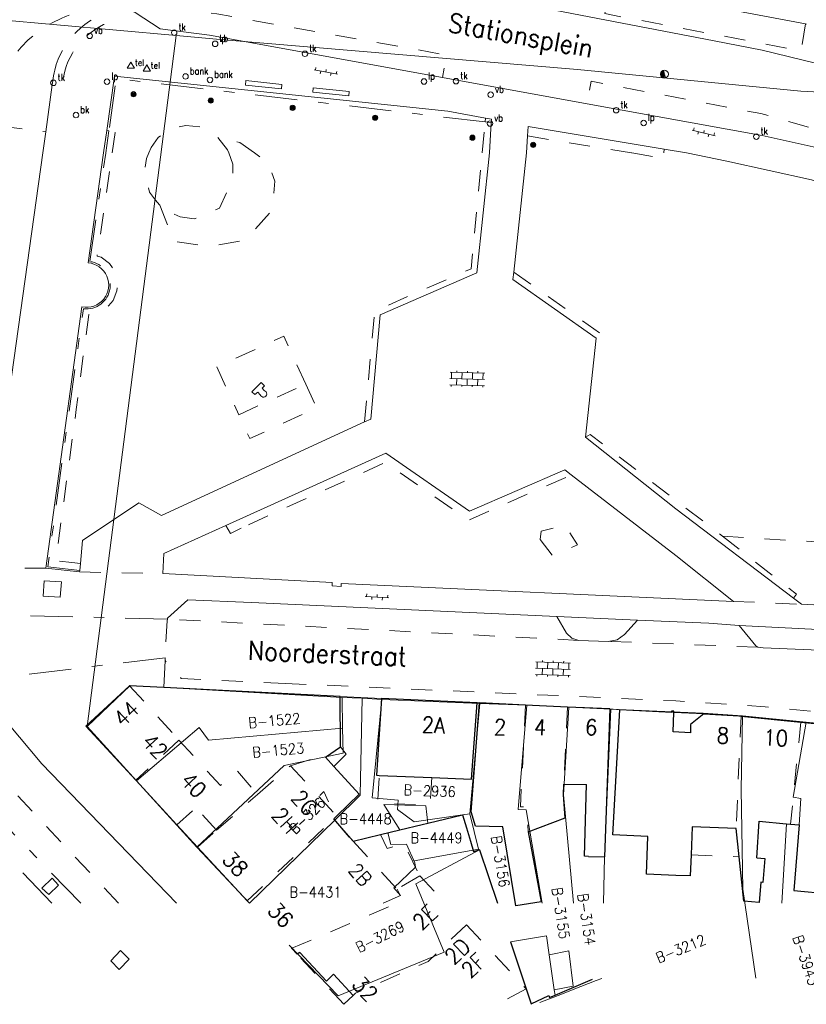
# Model space of a CAD drawing. Header units: metres. Extents: x 132072 to 132715, y 517419 to 517799.
# Tile 15 of 29: x 132438 to 132512, y 517419 to 517513. Entities that reach past the tile are written whole.
import ezdxf
from ezdxf.enums import TextEntityAlignment as Align
from ezdxf.lldxf.tags import DXFTag

# ---------------------------------------------------------------- set-up
doc = ezdxf.new("R2010")
doc.units = ezdxf.units.M
doc.header["$MEASUREMENT"] = 0
doc.linetypes.add('NLCS-HIDDEN', pattern=[4, 2, -2])
doc.linetypes.add('XX-HART', pattern=[13, 4, -2, 1, -2, 4])
for name, color, linetype, lineweight in [('GBKN HEK', 252, 'XX-HART', 13), ('GBKN HOOFDGEBOUW', 250, 'Continuous', 25), ('GBKN HOOFDGEBOUW OVERBOUWD', 250, 'Continuous', 25), ('GBKN HUISNUMMER', 252, 'Continuous', 13), ('GBKN HUISNUMMER 1E VERD', 252, 'Continuous', 13), ('GBKN HUISNUMMER 1E VERD GEEN BGT', 252, 'Continuous', 13), ('GBKN HUISNUMMER 2E VERD GEEN BGT', 252, 'Continuous', 13), ('GBKN HUISNUMMER BEGANE GROND GEEN BGT', 252, 'Continuous', 13), ('GBKN KANT FUNCTIEVERSCHIL WEG', 252, 'NLCS-HIDDEN', 13), ('GBKN KANT GESLOTEN VERHARDING EIGEN TERREIN', 252, 'Continuous', 13), ('GBKN KANT OP  OF INRIT', 252, 'NLCS-HIDDEN', 13), ('GBKN KANT OPEN VERHARDING', 252, 'Continuous', 13), ('GBKN KANT OPEN VERHARDING WEG', 252, 'NLCS-HIDDEN', 13), ('GBKN KANT WEGVAK FUNCTIEVERSCHIL', 252, 'NLCS-HIDDEN', 13), ('GBKN KANT WEGVAK HULPLIJN', 252, 'XX-HART', 13), ('GBKN KANT WEGVAK OPEN VERHARDING', 252, 'Continuous', 13), ('GBKN KUNSTWERK DROOG', 252, 'Continuous', 13), ('GBKN LUIFEL', 252, 'NLCS-HIDDEN', 13), ('GBKN OVERBOUW', 252, 'NLCS-HIDDEN', 13), ('GBKN SCHUUR', 252, 'Continuous', 13), ('GBKN STRAATNAAM', 252, 'Continuous', 13), ('GBKN TUSSENMUUR', 252, 'NLCS-HIDDEN', 13), ('GBKN VERHARDINGSSYMBOOL', 252, 'Continuous', 13), ('GBKN VLAKAFSLUITING BEHEER GROEN', 252, 'NLCS-HIDDEN', 13), ('GBKN VLAKAFSLUITING BEHEER WEGEN', 252, 'NLCS-HIDDEN', 13), ('KADASTER PERCEELNUMMER', 32, 'Continuous', 13), ('KADASTER PERCEELSGRENS', 32, 'KG-KADASTRAAL', 13), ('THEMA BOOM', 252, 'Continuous', 13), ('THEMA BRANDKRAAN', 252, 'Continuous', 13), ('THEMA LICHTMAST', 252, 'Continuous', 13), ('THEMA RIOOL', 252, 'Continuous', 13), ('THEMA STRAATMEUBILAIR', 252, 'Continuous', 13), ('THEMA TEKST BOOMDIAMETER', 252, 'Continuous', 13), ('WOZ TUSSENMUUR VERDIEPING0', 252, 'NLCS-HIDDEN', 13), ('WOZ TUSSENMUUR VERDIEPING1', 252, 'NLCS-HIDDEN', 13), ('WOZ TUSSENMUUR VERDIEPING12', 252, 'NLCS-HIDDEN', 13), ('WOZ TUSSENMUUR VERDIEPING2', 252, 'NLCS-HIDDEN', 13)]:
    doc.layers.add(name, color=color, linetype=linetype, lineweight=lineweight)
doc.styles.add('Style-STANDARD', font='STANDARD.shx')
tags = doc.linetypes.add('KG-KADASTRAAL', pattern='A,5.5,-2,["K",Standard,S=1.8,R=0,X=0,Y=-0.9],-2,5.5,-2,[5,NLCS.SHX,S=0.75,R=0,X=0,Y=0],-2', length=19).pattern_tags.tags
tags[6] = DXFTag(74, 10)

# ---------------------------------------------------------------- blocks, each defined once
blk = doc.blocks.new('OV6')
at = {"layer": 'GBKN VERHARDINGSSYMBOOL'}
for p, q in [((0, 0), (0.045, 0)), ((0.0025, 0), (0.0025, 0.005)), ((0.0225, 0), (0.0225, 0.005)), ((0.0325, 0), (0.0325, -0.005)), ((0.0425, 0), (0.0425, 0.005)), ((0.0125, 0), (0.0125, -0.005))]:
    blk.add_line(p, q, dxfattribs=at)
blk = doc.blocks.new('OV4')
at = {"layer": 'GBKN VERHARDINGSSYMBOOL'}
for p, q in [((0, 0.012), (0.066, 0.012)), ((0, 0), (0.066, 0)), ((0.003, 0.012), (0.003, 0)), ((0.013, 0.015), (0.013, 0.012)), ((0.013, 0), (0.013, -0.012)), ((0.023, 0.012), (0.023, 0)), ((0.033, 0.015), (0.033, 0.012)), ((0.033, 0), (0.033, -0.012)), ((0.043, 0.012), (0.043, 0)), ((0.053, 0.015), (0.053, 0.012)), ((0.053, 0), (0.053, -0.012)), ((0.063, 0.012), (0.063, 0)), ((0, -0.012), (0.066, -0.012)), ((0.003, -0.012), (0.003, -0.015)), ((0.023, -0.012), (0.023, -0.015)), ((0.043, -0.012), (0.043, -0.015)), ((0.063, -0.012), (0.063, -0.015))]:
    blk.add_line(p, q, dxfattribs=at)
blk = doc.blocks.new('vbord')
at = {"layer": 'THEMA STRAATMEUBILAIR'}
blk.add_circle((0, 0), 0.0262, dxfattribs=at)
at = {"layer": 'THEMA STRAATMEUBILAIR', "style": 'Style-STANDARD', "width": 0.9}
blk.add_text('vb', height=0.0675, dxfattribs=at).set_placement((0.0413, 0.0187))
blk = doc.blocks.new('lp')
at = {"layer": 'THEMA LICHTMAST'}
blk.add_circle((0, 0), 0.0262, dxfattribs=at)
at = {"layer": 'THEMA LICHTMAST', "style": 'Style-STANDARD', "width": 0.899999}
blk.add_text('lp', height=0.0675, dxfattribs=at).set_placement((0.0412, 0.0188))
blk = doc.blocks.new('boom')
at = {"layer": 'THEMA BOOM'}
for radius in [0.0243, 0.0172, 0.0112, 0.00446]:
    blk.add_circle((0, 0), radius, dxfattribs=at)
blk = doc.blocks.new('tkolk')
at = {"layer": 'THEMA RIOOL'}
blk.add_circle((0, 0), 0.0262, dxfattribs=at)
at = {"layer": 'THEMA RIOOL', "style": 'Style-STANDARD', "width": 0.9}
blk.add_text('tk', height=0.0675, dxfattribs=at).set_placement((0.0413, 0.0187))
blk = doc.blocks.new('telcel')
at = {"layer": 'THEMA STRAATMEUBILAIR'}
for p, q in [((-0.0347, -0.0207), (0, 0.0376)), ((0.0347, -0.0207), (-0.0347, -0.0207))]:
    blk.add_line(p, q, dxfattribs=at)
at = {"layer": 'THEMA STRAATMEUBILAIR', "flags": 128}
blk.add_lwpolyline([(0.0347, -0.0207), (0, 0.0376)], dxfattribs=at)
at = {"layer": 'THEMA STRAATMEUBILAIR', "style": 'Style-STANDARD'}
blk.add_text('tel', height=0.06, dxfattribs=at).set_placement((0.0824, 0.0626), align=Align.TOP_CENTER)
blk = doc.blocks.new('bank')
at = {"layer": 'THEMA STRAATMEUBILAIR'}
blk.add_circle((0, 0), 0.0262, dxfattribs=at)
at = {"layer": 'THEMA STRAATMEUBILAIR', "style": 'Style-STANDARD', "width": 0.9}
blk.add_text('bank', height=0.0675, dxfattribs=at).set_placement((0.0413, 0.0187))
blk = doc.blocks.new('dwa')
at = {"layer": 'THEMA RIOOL'}
for p, q in [((-0.035, 0.0138), (-0.0232, -0.0296)), ((-0.0296, 0.023), (-0.0141, -0.0348)), ((-0.0236, 0.0292), (-0.0056, -0.0371)), ((-0.0169, 0.0336), (0.0022, -0.0374)), ((-0.0099, 0.0361), (0.0097, -0.0361))]:
    blk.add_line(p, q, dxfattribs=at)
blk.add_circle((0, 0), 0.0375, dxfattribs=at)
blk = doc.blocks.new('brand')
at = {"layer": 'THEMA BRANDKRAAN'}
blk.add_circle((0, 0), 0.0262, dxfattribs=at)
at = {"layer": 'THEMA BRANDKRAAN', "style": 'Style-STANDARD', "width": 0.899999}
blk.add_text('bk', height=0.0675, dxfattribs=at).set_placement((0.0413, 0.0187))

msp = doc.modelspace()

# ---------------------------------------------------------------- linework, layer by layer
at = {"layer": 'GBKN HEK', "flags": 128}
for points in [[(132481.901, 517502.948), (132446.849, 517507.07), (132446.139, 517502.088)], [(132482.475, 517502.881), (132481.901, 517502.948)], [(132445.842, 517500), (132446.139, 517502.088)], [(132444.327, 517489.683), (132445.838, 517499.972), (132445.842, 517500)], [(132443.374, 517460.32), (132440.325, 517460.659), (132443.712, 517485.196)], [(132440.723, 517428.676), (132413.616, 517456.935), (132410.507, 517457.367)], [(132443.459, 517428.676), (132430.546, 517442.071)]]:
    msp.add_lwpolyline(points, dxfattribs=at)
at = {"layer": 'GBKN HEK'}
msp.add_arc((132444.01, 517487.441), 2.264, 262.4502, 81.94084, dxfattribs=at)
at = {"layer": 'GBKN HOOFDGEBOUW', "flags": 128}
for points in [[(132448.101, 517449.356), (132443.954, 517445.521)], [(132451.35, 517449.19), (132448.101, 517449.356)], [(132468.126, 517448.331), (132451.35, 517449.19)], [(132468.142, 517443.537), (132468.126, 517448.331)], [(132472.04, 517448.148), (132471.574, 517440.842), (132471.827, 517440.831)], [(132481.143, 517447.747), (132472.04, 517448.148)], [(132476.825, 517440.624), (132480.612, 517440.467), (132481.143, 517447.747)], [(132485.995, 517435.463), (132487.218, 517428.818), (132484.809, 517428.434), (132483.582, 517435.949), (132480.984, 517436.016), (132480.568, 517437.366), (132481.351, 517447.738)], [(132485.733, 517447.521), (132481.351, 517447.738)], [(132489.72, 517447.329), (132485.733, 517447.521)], [(132493.75, 517447.153), (132489.72, 517447.329)], [(132493.75, 517447.153), (132493.226, 517433.103)], [(132500, 517431.332), (132497.24, 517431.446), (132497.347, 517435.024), (132494.022, 517435.183), (132494.683, 517447.075)], [(132499.836, 517446.925), (132499.614, 517446.937), (132499.618, 517446.826), (132494.683, 517447.075)], [(132502.676, 517446.677), (132501.397, 517445.665), (132501.393, 517444.891), (132499.77, 517444.99), (132499.83, 517446.816)], [(132499.83, 517446.816), (132499.836, 517446.925)], [(132502.676, 517446.677), (132505.987, 517446.5)], [(132505.987, 517446.5), (132506.206, 517446.478)], [(132506.206, 517446.478), (132511.895, 517445.909)], [(132448.7, 517440.372), (132443.954, 517445.521)], [(132511.895, 517445.909), (132517.762, 517445.322)], [(132466.72, 517442.562), (132468.142, 517443.537)], [(132466.72, 517442.562), (132467.515, 517441.695)], [(132467.515, 517441.695), (132469.923, 517439.067)], [(132471.827, 517440.831), (132476.825, 517440.624)], [(132452.594, 517436.146), (132448.7, 517440.372)], [(132489.492, 517436.817), (132489.352, 517439.001), (132489.358, 517440.008)], [(132489.358, 517440.008), (132491.534, 517439.96)], [(132491.724, 517433.132), (132491.324, 517433.151), (132491.534, 517439.96)], [(132467.801, 517436.992), (132469.923, 517439.067)], [(132467.502, 517436.699), (132467.801, 517436.992)], [(132476.435, 517436.288), (132479.751, 517437.087), (132480.123, 517435.839)], [(132485.995, 517435.463), (132489.492, 517436.817)], [(132454.551, 517434.023), (132452.594, 517436.146)], [(132469.004, 517434.979), (132467.502, 517436.699)], [(132473.786, 517435.649), (132475.893, 517436.157)], [(132475.893, 517436.157), (132476.435, 517436.288)], [(132480.123, 517435.839), (132480.495, 517434.592)], [(132501.566, 517435.937), (132501.463, 517433.272)], [(132505.743, 517435.786), (132501.566, 517435.937)], [(132507.711, 517433.002), (132507.92, 517436.47), (132510.495, 517436.235)], [(132510.495, 517436.235), (132510.917, 517436.197)], [(132510.917, 517436.197), (132511.728, 517436.123), (132511.22, 517429.904), (132514.612, 517429.589), (132514.539, 517428.676)], [(132469.004, 517434.979), (132469.352, 517434.581)], [(132469.352, 517434.581), (132471.947, 517435.206)], [(132471.947, 517435.206), (132473.786, 517435.649)], [(132506.029, 517433.108), (132505.743, 517435.786)], [(132459.295, 517428.909), (132459.29, 517428.914), (132454.551, 517434.023)], [(132480.495, 517434.592), (132480.792, 517433.596)], [(132480.792, 517433.596), (132481.356, 517433.763), (132483.062, 517428.676)], [(132491.724, 517433.132), (132493.226, 517433.103)], [(132501.463, 517433.272), (132501.386, 517431.275), (132500, 517431.332)], [(132508.078, 517430.671), (132507.945, 517428.764), (132506.481, 517428.866), (132506.029, 517433.108)], [(132507.711, 517433.002), (132508.473, 517432.935)], [(132508.473, 517432.935), (132508.273, 517430.654)], [(132508.273, 517430.654), (132508.078, 517430.671)], [(132459.513, 517428.676), (132459.295, 517428.909)], [(132484.294, 517425.001), (132485.791, 517420.538)], [(132464.043, 517423.844), (132463.52, 517424.397), (132463.519, 517424.398)], [(132488.535, 517419.957), (132492.103, 517421.467)], [(132485.791, 517420.538), (132486.263, 517419.129)], [(132486.263, 517419.129), (132487.939, 517419.922)], [(132487.939, 517419.922), (132488.014, 517419.737)], [(132488.014, 517419.737), (132488.535, 517419.957)]]:
    msp.add_lwpolyline(points, dxfattribs=at)
at = {"layer": 'GBKN HOOFDGEBOUW OVERBOUWD', "flags": 128}
msp.add_lwpolyline([(132469.354, 517419.905), (132467.473, 517421.929), (132466.807, 517421.269), (132464.279, 517423.997), (132464.043, 517423.844)], dxfattribs=at)
at = {"layer": 'GBKN KANT FUNCTIEVERSCHIL WEG', "flags": 128}
for points in [[(132512.349, 517512.265), (132511.897, 517509.705), (132493.27, 517513.239), (132493.725, 517515.798)], [(132447.923, 517513.651), (132449.984, 517513.958), (132456.408, 517513.212), (132478.223, 517509.311), (132477.83, 517507.182)], [(132520.24, 517500), (132515.657, 517501.61), (132508.091, 517503.741), (132491.958, 517506.816), (132491.598, 517504.675)], [(132451.68, 517455.515), (132451.478, 517452.018)], [(132451.68, 517455.515), (132451.695, 517455.686)]]:
    msp.add_lwpolyline(points, dxfattribs=at)
at = {"layer": 'GBKN KANT FUNCTIEVERSCHIL WEG'}
msp.add_arc((132446.096, 517502.562), 11.177, 89.07029, 167.30394, dxfattribs=at)
at = {"layer": 'GBKN KANT GESLOTEN VERHARDING EIGEN TERREIN', "flags": 128}
for points in [[(132460.908, 517477.407), (132460.693, 517477.646), (132460.923, 517477.876), (132460.623, 517478.196), (132459.73, 517477.298), (132460.02, 517477.029), (132460.281, 517477.252), (132460.529, 517477.003)], [(132439.9, 517457.865), (132439.993, 517459.316), (132441.621, 517459.225), (132441.514, 517457.786), (132439.9, 517457.865)], [(132439.772, 517430.13), (132440.43, 517429.514), (132441.357, 517430.388), (132440.748, 517431.068), (132439.772, 517430.13)], [(132446.316, 517423.213), (132447.103, 517422.385), (132448.078, 517423.36), (132447.255, 517424.188), (132446.316, 517423.213)]]:
    msp.add_lwpolyline(points, dxfattribs=at)
at = {"layer": 'GBKN KANT GESLOTEN VERHARDING EIGEN TERREIN'}
msp.add_arc((132460.824, 517477.106), 0.312, 199.3056, 74.35189, dxfattribs=at)
at = {"layer": 'GBKN KANT OP  OF INRIT', "flags": 128}
msp.add_lwpolyline([(132441.818, 517507.206), (132441.878, 517507.495), (132441.95, 517507.781)], dxfattribs=at)
at = {"layer": 'GBKN KANT OP  OF INRIT', "extrusion": (0, 0, -1)}
msp.add_arc((-132448.627, 517505.95), 6.924, 15.33238, 75.92044, dxfattribs=at)
at = {"layer": 'GBKN KANT OPEN VERHARDING', "flags": 128}
for points in [[(132446.676, 517507.292), (132445.943, 517502.136)], [(132481.936, 517503.306), (132478.361, 517503.957), (132446.676, 517507.292)], [(132482.494, 517503.204), (132481.936, 517503.306)], [(132482.475, 517502.881), (132482.494, 517503.204)], [(132482.303, 517500), (132482.475, 517502.881)], [(132485.988, 517502.498), (132485.926, 517501.614)], [(132498.903, 517500.352), (132485.988, 517502.498)], [(132445.943, 517502.136), (132445.64, 517500)], [(132485.926, 517501.614), (132485.813, 517500)], [(132444.156, 517489.55), (132445.64, 517500)], [(132482.303, 517499.999), (132481.096, 517488.616), (132471.928, 517484.597), (132471.037, 517474.709)], [(132482.303, 517499.999), (132482.303, 517500)], [(132485.813, 517499.999), (132484.605, 517488.675)], [(132485.813, 517500), (132485.813, 517499.999)], [(132501.019, 517500), (132498.903, 517500.352)], [(132524.716, 517493.886), (132512.905, 517497.434), (132504.848, 517499.231), (132501.019, 517500)], [(132484.605, 517488.675), (132484.532, 517487.986), (132492.448, 517482.398)], [(132440.155, 517460.527), (132443.584, 517485.37)], [(132492.448, 517482.398), (132491.444, 517472.97)], [(132470.444, 517474.435), (132451.144, 517465.54), (132448.983, 517466.736), (132443.631, 517463.153), (132443.435, 517460.992)], [(132471.037, 517474.709), (132470.444, 517474.435)], [(132491.444, 517472.97), (132500, 517466.16), (132511.199, 517457.678)], [(132457.267, 517464.593), (132472.462, 517471.45), (132480.402, 517465.939), (132489.458, 517469.869), (132490.074, 517469.394)], [(132490.074, 517469.394), (132500, 517461.738), (132505.497, 517457.378)], [(132451.268, 517460.012), (132451.356, 517461.926), (132457.267, 517464.593)], [(132443.36, 517460.171), (132440.155, 517460.527)], [(132443.374, 517460.32), (132443.36, 517460.171)], [(132443.435, 517460.992), (132443.374, 517460.32)], [(132505.497, 517457.378), (132468.219, 517459.08), (132468.21, 517458.792), (132467.371, 517458.856), (132467.354, 517459.156), (132451.268, 517460.012)], [(132459.701, 517457.256), (132453.657, 517457.529), (132451.702, 517455.771), (132451.695, 517455.686)], [(132511.199, 517457.678), (132511.954, 517457.106)], [(132459.701, 517457.256), (132488.701, 517455.93)], [(132530.575, 517455.92), (132529.302, 517456.035), (132522.965, 517456.514), (132511.954, 517457.106)], [(132488.701, 517455.93), (132496.373, 517455.604)], [(132488.701, 517455.93), (132489.634, 517454.348), (132490.126, 517453.865), (132490.787, 517453.669)], [(132493.595, 517453.577), (132494.432, 517453.732), (132495.126, 517454.226), (132496.373, 517455.604)], [(132496.373, 517455.604), (132503.164, 517455.306), (132506.021, 517455.083)], [(132506.021, 517455.083), (132522.239, 517454.256)], [(132506.021, 517455.083), (132507.618, 517453.14), (132507.795, 517453.015)], [(132451.481, 517451.764), (132451.478, 517452.018)]]:
    msp.add_lwpolyline(points, dxfattribs=at)
at = {"layer": 'GBKN KANT OPEN VERHARDING'}
msp.add_arc((132444.009, 517487.441), 2.114, 258.39213, 86.02371, dxfattribs=at)
at = {"layer": 'GBKN KANT OPEN VERHARDING WEG', "flags": 128}
for points in [[(132462.875, 517449.576), (132453.02, 517450.048), (132451.481, 517451.764)], [(132462.875, 517449.576), (132500, 517447.916), (132508.511, 517447.361), (132523.557, 517445.892)]]:
    msp.add_lwpolyline(points, dxfattribs=at)
at = {"layer": 'GBKN KANT WEGVAK FUNCTIEVERSCHIL', "flags": 128}
for points in [[(132440.87, 517507.319), (132440.926, 517507.6), (132440.992, 517507.879)], [(132490.787, 517453.669), (132451.695, 517455.686)], [(132507.795, 517453.015), (132493.595, 517453.577)], [(132447.048, 517428.676), (132435.068, 517441.468), (132434.215, 517442.343), (132432.551, 517444.209)]]:
    msp.add_lwpolyline(points, dxfattribs=at)
at = {"layer": 'GBKN KANT WEGVAK FUNCTIEVERSCHIL', "extrusion": (0, 0, -1)}
msp.add_arc((-132448.667, 517505.912), 7.923, 14.374, 75.67614, dxfattribs=at)
at = {"layer": 'GBKN KANT WEGVAK HULPLIJN', "flags": 128}
for points in [[(132451.695, 517455.686), (132430.397, 517456.226)], [(132451.478, 517452.018), (132433.516, 517449.866)], [(132451.35, 517449.19), (132451.481, 517451.764)]]:
    msp.add_lwpolyline(points, dxfattribs=at)
at = {"layer": 'GBKN KANT WEGVAK OPEN VERHARDING', "flags": 128}
for points in [[(132512.349, 517512.265), (132493.725, 517515.798)], [(132447.923, 517513.651), (132448.632, 517513.347), (132451.007, 517511.785), (132455.715, 517511.208), (132477.83, 517507.182)], [(132512.436, 517512.25), (132512.349, 517512.265)], [(132440.137, 517501.999), (132440.765, 517506.478), (132440.807, 517506.9), (132440.87, 517507.319)], [(132477.83, 517507.182), (132491.598, 517504.675)], [(132491.598, 517504.675), (132508.204, 517501.651), (132515.621, 517500)], [(132439.857, 517500), (132440.137, 517501.999)], [(132436.682, 517477.352), (132439.857, 517500)], [(132490.787, 517453.669), (132493.595, 517453.577)], [(132520.176, 517452.54), (132518.182, 517452.55), (132508.302, 517452.958), (132507.795, 517453.015)], [(132433.516, 517449.866), (132436.507, 517445.818), (132439.774, 517441.946), (132452.564, 517428.676)], [(132468.126, 517448.331), (132472.04, 517448.148)], [(132481.143, 517447.747), (132481.351, 517447.738)], [(132493.75, 517447.153), (132494.683, 517447.075)], [(132502.676, 517446.677), (132499.83, 517446.816)]]:
    msp.add_lwpolyline(points, dxfattribs=at)
at = {"layer": 'GBKN KUNSTWERK DROOG', "flags": 128}
for points in [[(132459.107, 517506.456), (132459.151, 517506.874), (132462.572, 517506.514), (132462.528, 517506.096), (132459.107, 517506.456)], [(132465.521, 517505.781), (132465.565, 517506.198), (132468.986, 517505.838), (132468.942, 517505.421), (132465.521, 517505.781)]]:
    msp.add_lwpolyline(points, dxfattribs=at)
at = {"layer": 'GBKN LUIFEL', "flags": 128}
for points in [[(132476.825, 517440.624), (132476.655, 517438.001), (132471.658, 517438.212), (132471.827, 517440.831)], [(132501.463, 517433.272), (132506.029, 517433.108)]]:
    msp.add_lwpolyline(points, dxfattribs=at)
at = {"layer": 'GBKN OVERBOUW', "flags": 128}
msp.add_lwpolyline([(132468.473, 517419.077), (132464.043, 517423.844)], dxfattribs=at)
at = {"layer": 'GBKN SCHUUR', "flags": 128}
for points in [[(132468.142, 517443.537), (132468.684, 517442.843), (132467.515, 517441.695)], [(132476.244, 517437.938), (132472.275, 517438.068)], [(132472.275, 517438.068), (132473.786, 517435.649)], [(132476.435, 517436.288), (132476.244, 517437.938)], [(132484.294, 517425.001), (132487.727, 517425.586), (132487.984, 517423.795)], [(132487.984, 517423.795), (132489.856, 517424.157)], [(132487.984, 517423.795), (132488.462, 517420.461)], [(132490.253, 517420.806), (132489.856, 517424.157)], [(132488.462, 517420.461), (132490.253, 517420.806)], [(132488.462, 517420.461), (132488.535, 517419.957)]]:
    msp.add_lwpolyline(points, dxfattribs=at)
at = {"layer": 'GBKN TUSSENMUUR', "flags": 128}
for points in [[(132485.733, 517447.521), (132485.238, 517437.833), (132485.829, 517437.833), (132485.995, 517435.463)], [(132489.72, 517447.329), (132489.358, 517440.008)], [(132506.206, 517446.478), (132505.743, 517435.786)], [(132511.895, 517445.909), (132510.917, 517436.197)], [(132463.385, 517441.753), (132466.549, 517442.749), (132466.72, 517442.562)], [(132460.265, 517439.023), (132463.385, 517441.753)], [(132456.379, 517435.623), (132460.265, 517439.023)], [(132459.295, 517428.909), (132467.502, 517436.699)], [(132454.551, 517434.023), (132456.379, 517435.623)], [(132471.947, 517435.206), (132472.574, 517433.901), (132474.191, 517434.339), (132475.671, 517431.279)], [(132475.671, 517431.279), (132473.537, 517430.014)], [(132463.519, 517424.398), (132474.065, 517428.92), (132473.537, 517430.014)]]:
    msp.add_lwpolyline(points, dxfattribs=at)
at = {"layer": 'GBKN VLAKAFSLUITING BEHEER GROEN', "flags": 128}
for points in [[(132481.901, 517502.948), (132481.936, 517503.306)], [(132449.927, 517500), (132450.147, 517500.524), (132450.809, 517501.463), (132451.903, 517502.261), (132453.451, 517502.617), (132454.998, 517502.47), (132456.496, 517501.469)], [(132481.617, 517500), (132481.901, 517502.948)], [(132445.943, 517502.136), (132446.139, 517502.088)], [(132446.459, 517500), (132446.744, 517501.94), (132446.139, 517502.088)], [(132459.98, 517500), (132458.587, 517500.991), (132456.496, 517501.469)], [(132456.496, 517501.469), (132457.422, 517500.303), (132457.534, 517500)], [(132485.926, 517501.614), (132495.822, 517500)], [(132443.435, 517460.992), (132442.614, 517461.064), (132441.09, 517461.248), (132443.036, 517475.6), (132444.226, 517484.638), (132444.912, 517484.719), (132445.573, 517485.122), (132446.112, 517485.468), (132446.561, 517485.98), (132446.892, 517486.898), (132446.952, 517487.438), (132446.944, 517487.784), (132446.832, 517488.259), (132446.596, 517488.947), (132446.191, 517489.477), (132445.396, 517490.105), (132445.022, 517490.202), (132446.459, 517500)], [(132450.97, 517495.044), (132450.941, 517495.064), (132450.565, 517495.503), (132450.012, 517496.277), (132449.594, 517497.7), (132449.582, 517498.537), (132449.708, 517499.478), (132449.927, 517500)], [(132450.97, 517495.044), (132452.315, 517491.607), (132455.72, 517491.099), (132459.065, 517491.726), (132461.664, 517494.535), (132461.903, 517497.315), (132461.276, 517499.078), (132459.98, 517500)], [(132457.534, 517500), (132457.93, 517498.929), (132457.9, 517497.494), (132456.646, 517494.745), (132454.258, 517493.729)], [(132470.444, 517474.435), (132471.391, 517484.967), (132480.558, 517488.993), (132481.617, 517500)], [(132495.822, 517500), (132498.826, 517499.51), (132498.871, 517500)], [(132498.871, 517500), (132498.903, 517500.352)], [(132454.258, 517493.729), (132452.907, 517493.913), (132452.029, 517494.31), (132450.97, 517495.044)], [(132484.605, 517488.675), (132492.811, 517482.873), (132492.448, 517482.398)], [(132464.842, 517478.037), (132462.757, 517482.582), (132456.394, 517479.663), (132458.479, 517475.118)], [(132464.842, 517478.037), (132465.884, 517475.765), (132459.521, 517472.846), (132458.479, 517475.118)], [(132458.479, 517475.118), (132464.842, 517478.037)], [(132491.444, 517472.97), (132491.879, 517473.252), (132504.45, 517463.578)], [(132459.416, 517464.664), (132472.392, 517470.576), (132480.297, 517465.086), (132490.074, 517469.394)], [(132457.267, 517464.593), (132457.682, 517463.838), (132459.416, 517464.664)], [(132487.13, 517463.255), (132487.202, 517464.047), (132489.458, 517464.623), (132490.682, 517462.75), (132488.258, 517461.742), (132487.13, 517463.255)], [(132504.45, 517463.578), (132525.312, 517462.296), (132527.424, 517461.195), (132529.743, 517458.552), (132530.575, 517455.92)], [(132504.45, 517463.578), (132511.474, 517458.072), (132511.199, 517457.678)]]:
    msp.add_lwpolyline(points, dxfattribs=at)
at = {"layer": 'GBKN VLAKAFSLUITING BEHEER WEGEN', "flags": 128}
for points in [[(132435.901, 517502.533), (132440.137, 517501.999)], [(132440.155, 517460.527), (132428.975, 517460.527)], [(132443.36, 517460.171), (132451.268, 517460.012)], [(132505.497, 517457.378), (132511.954, 517457.106)]]:
    msp.add_lwpolyline(points, dxfattribs=at)
at = {"layer": 'KADASTER PERCEELSGRENS', "flags": 128}
for points in [[(132292.298, 517543.858), (132304.358, 517540.518), (132323.246, 517538.569), (132322.93, 517536.453), (132355.226, 517532.015), (132387.036, 517527.745), (132424.814, 517522.461), (132456.801, 517519.697), (132503.668, 517510.649), (132508.228, 517509.775), (132527.581, 517505.04)], [(132267.995, 517535.316), (132303.058, 517530.228), (132334.271, 517525.804), (132363.228, 517521.827), (132391.241, 517518.061), (132414.119, 517515.102), (132435.497, 517512.682), (132452.518, 517511.168)], [(132452.518, 517511.168), (132444.084, 517445.498)], [(132452.518, 517511.168), (132456.718, 517510.795), (132490.668, 517507.922), (132511.904, 517505.877), (132527.581, 517505.04)], [(132448.171, 517449.369), (132444.084, 517445.498)], [(132468.292, 517448.236), (132448.171, 517449.369)], [(132470.206, 517448.161), (132468.292, 517448.236)], [(132468.347, 517445.337), (132468.292, 517448.236)], [(132470.206, 517448.161), (132470.024, 517438.957)], [(132472.085, 517448.063), (132470.206, 517448.161)], [(132479.75, 517437.092), (132475.139, 517436.418), (132473.563, 517437.586), (132473.642, 517438.483), (132471.163, 517438.708), (132472.085, 517448.063)], [(132481.384, 517447.661), (132472.085, 517448.063)], [(132480.442, 517437.193), (132481.384, 517447.661)], [(132485.86, 517447.51), (132481.384, 517447.661)], [(132485.796, 517437.561), (132485.046, 517437.578), (132485.86, 517447.51)], [(132489.855, 517447.314), (132485.86, 517447.51)], [(132490.277, 517428.676), (132489.352, 517439.001), (132489.855, 517447.314)], [(132493.85, 517447.118), (132489.855, 517447.314)], [(132493.226, 517433.103), (132493.85, 517447.118)], [(132502.615, 517446.766), (132493.85, 517447.118)], [(132506.332, 517446.493), (132502.615, 517446.766)], [(132506.332, 517446.493), (132506.215, 517439.489), (132506.369, 517430.019), (132507.605, 517421.559)], [(132512.384, 517445.908), (132506.332, 517446.493)], [(132444.084, 517445.498), (132448.779, 517440.306)], [(132454.707, 517445.375), (132448.779, 517440.306)], [(132455.617, 517444.183), (132454.707, 517445.375)], [(132468.347, 517445.337), (132455.617, 517444.183)], [(132468.391, 517442.948), (132468.347, 517445.337)], [(132510.097, 517428.676), (132510.533, 517436.232), (132511.728, 517436.123), (132511.898, 517438.627), (132511.175, 517438.757), (132512.384, 517445.908)], [(132517.971, 517445.358), (132512.384, 517445.908)], [(132462.805, 517441.763), (132468.391, 517442.948)], [(132454.505, 517434.002), (132462.805, 517441.763)], [(132448.779, 517440.306), (132454.505, 517434.002)], [(132470.024, 517438.957), (132467.597, 517436.589)], [(132479.75, 517437.092), (132472.638, 517435.373)], [(132480.442, 517437.193), (132479.75, 517437.092)], [(132481.268, 517433.823), (132480.442, 517437.193)], [(132487.319, 517428.676), (132485.796, 517437.561)], [(132467.597, 517436.589), (132459.498, 517428.685)], [(132467.597, 517436.589), (132469.352, 517434.581), (132472.638, 517435.373)], [(132475.2, 517432.514), (132474.417, 517434.308), (132472.944, 517434.277), (132472.638, 517435.373)], [(132454.505, 517434.002), (132459.498, 517428.685)], [(132481.356, 517433.763), (132475.319, 517430.527), (132477.986, 517424.036), (132467.916, 517419.88)], [(132481.268, 517433.823), (132475.154, 517432.728), (132475.2, 517432.514)], [(132481.356, 517433.763), (132481.268, 517433.823)], [(132483.062, 517428.676), (132481.356, 517433.763)], [(132493.129, 517428.676), (132493.226, 517433.103)], [(132475.2, 517432.514), (132475.286, 517432.118), (132473.212, 517430.161)], [(132473.861, 517429.42), (132472.196, 517428.676)], [(132473.212, 517430.161), (132473.861, 517429.42)], [(132459.498, 517428.685), (132459.506, 517428.676)], [(132463.255, 517424.683), (132467.916, 517419.88)], [(132492.449, 517421.329), (132490.986, 517420.762)], [(132492.972, 517421.531), (132492.449, 517421.329)], [(132488.82, 517419.925), (132487.098, 517419.252)], [(132490.986, 517420.762), (132488.82, 517419.925)]]:
    msp.add_lwpolyline(points, dxfattribs=at)
at = {"layer": 'WOZ TUSSENMUUR VERDIEPING0', "flags": 128}
for points in [[(132452.594, 517436.146), (132454.423, 517437.746)], [(132456.379, 517435.623), (132454.423, 517437.746)]]:
    msp.add_lwpolyline(points, dxfattribs=at)
at = {"layer": 'WOZ TUSSENMUUR VERDIEPING1', "flags": 128}
for points in [[(132448.101, 517449.356), (132452.796, 517444.196)], [(132452.796, 517444.196), (132448.7, 517440.372)], [(132452.796, 517444.196), (132456.737, 517439.865), (132458.339, 517441.247), (132460.265, 517439.023)], [(132469.352, 517434.581), (132473.537, 517430.014)]]:
    msp.add_lwpolyline(points, dxfattribs=at)
at = {"layer": 'WOZ TUSSENMUUR VERDIEPING12', "flags": 128}
for points in [[(132463.385, 517441.753), (132467.801, 517436.992)], [(132475.671, 517431.279), (132478.166, 517428.676)], [(132480.12, 517426.639), (132485.791, 517420.538)], [(132485.791, 517420.538), (132483.1, 517419.092)]]:
    msp.add_lwpolyline(points, dxfattribs=at)
at = {"layer": 'WOZ TUSSENMUUR VERDIEPING2', "flags": 128}
for points in [[(132480.12, 517426.639), (132476.475, 517423.145), (132469.579, 517420.121), (132469.354, 517419.905)], [(132469.354, 517419.905), (132468.473, 517419.077)]]:
    msp.add_lwpolyline(points, dxfattribs=at)

# ---------------------------------------------------------------- block references
at = {"layer": 'GBKN VERHARDINGSSYMBOOL', "zscale": 10}
for name, p, xscale, yscale, rotation in [('OV6', (132465.65, 517507.886), 50, 50, 349.6900296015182), ('OV6', (132501.568, 517502.166), 50.00000000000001, 50.00000000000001, 346.2971100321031), ('OV4', (132478.54, 517478.568), 50.00000000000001, 50.00000000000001, 358.4533897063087), ('OV6', (132470.503, 517457.836), 50, 50, 356.845607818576), ('OV4', (132486.682, 517451.025), 49.99999999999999, 49.99999999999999, 358.1080345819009)]:
    msp.add_blockref(name, p, dxfattribs=dict(at, xscale=xscale, yscale=yscale, rotation=rotation))
at = {"layer": 'THEMA BOOM', "xscale": 10, "yscale": 10}
for p in [(132448.492, 517505.583), (132455.819, 517504.972), (132463.603, 517504.288), (132471.443, 517503.35), (132480.682, 517501.451), (132486.457, 517500.767)]:
    msp.add_blockref('boom', p, dxfattribs=at)
at = {"layer": 'THEMA BRANDKRAAN', "xscale": 10, "yscale": 10}
msp.add_blockref('brand', (132443.011, 517503.6), dxfattribs=at)
at = {"layer": 'THEMA LICHTMAST', "xscale": 10, "yscale": 10}
for p in [(132456.235, 517510.369), (132445.962, 517506.771), (132476.078, 517506.791), (132496.954, 517502.85)]:
    msp.add_blockref('lp', p, dxfattribs=at)
at = {"layer": 'THEMA RIOOL', "xscale": 10, "yscale": 10}
for name, p in [('tkolk', (132452.347, 517511.436)), ('tkolk', (132464.77, 517509.426)), ('tkolk', (132440.867, 517506.664)), ('tkolk', (132479.123, 517506.82)), ('dwa', (132498.925, 517507.485)), ('tkolk', (132494.34, 517504.062)), ('tkolk', (132507.658, 517501.551))]:
    msp.add_blockref(name, p, dxfattribs=at)
at = {"layer": 'THEMA STRAATMEUBILAIR', "xscale": 10, "yscale": 10}
for name, p in [('vbord', (132444.313, 517511.126)), ('vbord', (132456.235, 517510.369)), ('telcel', (132448.229, 517508.265)), ('telcel', (132449.731, 517507.992)), ('bank', (132453.424, 517507.271)), ('bank', (132455.745, 517506.941)), ('vbord', (132482.421, 517505.533)), ('vbord', (132482.35, 517502.793))]:
    msp.add_blockref(name, p, dxfattribs=at)

# ---------------------------------------------------------------- texts
at = {"layer": 'GBKN HUISNUMMER', "style": 'Style-STANDARD'}
for s, rotation, p in [('2A', 357.41686, (132476.994, 517445.627)), ('2', 357.41686, (132483.315, 517445.414)), ('4', 357.41686, (132487.122, 517445.413)), ('6', 357.41686, (132491.971, 517445.41)), ('8', 357.41686, (132504.487, 517444.624)), ('10', 357.41686, (132509.508, 517444.399)), ('38', 313.19654, (132458.146, 517432.411)), ('36', 313.19654, (132462.461, 517427.559)), ('32', 313.19654, (132470.48, 517420.538))]:
    msp.add_text(s, height=1.5, rotation=rotation, dxfattribs=at).set_placement(p, align=Align.MIDDLE_CENTER)
at = {"layer": 'GBKN HUISNUMMER 1E VERD', "style": 'Style-STANDARD'}
msp.add_text('2B', height=1.35, rotation=312.50549, dxfattribs=at).set_placement((132470.019, 517431.4), align=Align.MIDDLE_CENTER)
at = {"layer": 'GBKN HUISNUMMER 1E VERD GEEN BGT', "style": 'Style-STANDARD'}
for s, rotation, p in [('42', 313.19654, (132450.514, 517443.604)), ('40', 313.19654, (132454.19, 517439.909)), ('2G', 312.50004, (132464.717, 517438.227)), ('2D', 43.79011, (132479.262, 517424.116))]:
    msp.add_text(s, height=1.5, rotation=rotation, dxfattribs=at).set_placement(p, align=Align.MIDDLE_CENTER)
at = {"layer": 'GBKN HUISNUMMER 2E VERD GEEN BGT', "style": 'Style-STANDARD'}
for s, rotation, p in [('2H', 312.50004, (132462.876, 517436.556)), ('2E', 43.79011, (132476.176, 517427.362)), ('2F', 43.79011, (132480.781, 517422.771))]:
    msp.add_text(s, height=1.5, rotation=rotation, dxfattribs=at).set_placement(p, align=Align.MIDDLE_CENTER)
at = {"layer": 'GBKN HUISNUMMER BEGANE GROND GEEN BGT', "style": 'Style-STANDARD'}
msp.add_text('44', height=1.5, rotation=43.44198, dxfattribs=at).set_placement((132447.802, 517446.705), align=Align.MIDDLE_CENTER)
at = {"layer": 'GBKN STRAATNAAM', "style": 'Style-STANDARD'}
for s, rotation, p in [('Stationsplein', 349.59699, (132485.276, 517511.177)), ('Noorderstraat', 357.69133, (132466.892, 517452.429))]:
    msp.add_text(s, height=1.8, rotation=rotation, dxfattribs=at).set_placement(p, align=Align.MIDDLE_CENTER)
at = {"layer": 'KADASTER PERCEELNUMMER', "style": 'Style-STANDARD'}
for s, rotation, p in [('B-1522', 5.17954, (132461.873, 517446.048)), ('B-1523', 5.17954, (132462.236, 517443.234)), ('B-2936', 357.62795, (132476.625, 517439.37)), ('B-3267', 45.12043, (132465.267, 517437.272)), ('B-3156', 279.64267, (132483.339, 517432.662)), ('B-3155', 278.75458, (132489.076, 517427.75)), ('B-3154', 278.75458, (132491.532, 517427.165)), ('B-3269', 26.4019, (132471.905, 517425.499)), ('B-3212', 22.03023, (132500.481, 517424.358)), ('B-3943', 288.83864, (132512.355, 517423.249))]:
    msp.add_text(s, height=1, rotation=rotation, dxfattribs=at).set_placement(p, align=Align.MIDDLE_CENTER)
for s, p in [('B-4448', (132470.53, 517436.713)), ('B-4449', (132477.274, 517434.898)), ('B-4431', (132465.773, 517429.737))]:
    msp.add_text(s, height=1, dxfattribs=at).set_placement(p, align=Align.MIDDLE_CENTER)
at = {"layer": 'THEMA TEKST BOOMDIAMETER', "style": 'Style-STANDARD'}
for s, p in [('60', (132448.483, 517505.583)), ('45', (132455.814, 517504.972)), ('55', (132463.598, 517504.288)), ('60', (132471.434, 517503.35)), ('25', (132480.677, 517501.451))]:
    msp.add_text(s, height=0.35, dxfattribs=at).set_placement(p, align=Align.MIDDLE_CENTER)

doc.saveas('drawing.dxf')
